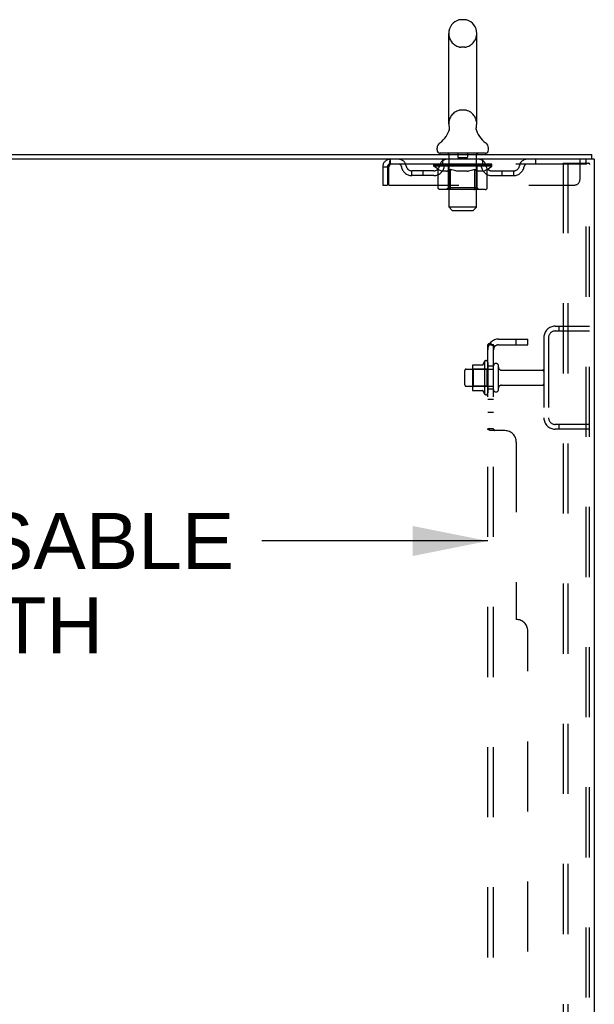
# Model space of a CAD drawing. Header units: inches. Extents: x 0 to 278, y 0 to 180.
# Tile 73 of 76: x 165 to 177, y 116 to 138. Entities that reach past the tile are written whole.
import ezdxf

# ---------------------------------------------------------------- set-up
doc = ezdxf.new("R2010")
doc.units = ezdxf.units.IN
doc.header["$LTSCALE"] = 15.310625
doc.header["$MEASUREMENT"] = 0
doc.linetypes.add('HIDDEN', pattern=[0.2, 0.1, -0.1])
doc.layers.get('0').update_dxf_attribs({"linetype": 'CONTINUOUS'})
for name, color, linetype in [('DEFAULT_2', 8, 'HIDDEN'), ('DIMENSIONS', 7, 'CONTINUOUS'), ('SUBPANEL', 7, 'CONTINUOUS')]:
    doc.layers.add(name, color=color, linetype=linetype)
doc.styles.get("Standard").update_dxf_attribs({"font": 'arial.ttf'})
doc.dimstyles.new('DIMSTYLE_1', dxfattribs={"dimtxt": 1.228125, "dimasz": 1.6375, "dimexe": 0.09, "dimexo": 0.07, "dimgap": 0.0375, "dimtad": 0, "dimtih": 1, "dimtoh": 1, "dimzin": 4, "dimdsep": 46, "dimtxsty": 'Standard', "dimblk": '_FILLED', "dimblk1": '_FILLED', "dimblk2": '_FILLED', "dimcen": 0.09, "dimadec": 3, "dimazin": 1, "dimtfac": 1, "dimtdec": 3, "dimtofl": 0, "dimtmove": 0, "dimatfit": 3, "dimldrblk": '_FILLED', "dimfxl": 0, "dimtolj": 1, "dimtzin": 4, "dimarcsym": 0})

# ---------------------------------------------------------------- blocks, each defined once
blk = doc.blocks.new('_FILLED')
at = {"color": 0, "linetype": 'ByBlock'}
blk.add_solid([(0, 0), (-1, 0.2), (-1, -0.2)], dxfattribs=at)
blk = doc.blocks.new('*D2')
at = {"layer": 'DIMENSIONS', "color": 2, "linetype": 'Continuous'}
for p, q in [((152.531, 126.383), (157.468, 126.383)), ((175.156, 126.383), (170.22, 126.383))]:
    blk.add_line(p, q, dxfattribs=at)
at = {"layer": 'DIMENSIONS', "color": 2, "linetype": 'Continuous', "xscale": 1.6375, "yscale": 1.6375, "zscale": 1.6375, "rotation": 180}
blk.add_blockref('_FILLED', (152.531, 126.383), dxfattribs=at)
at = {"layer": 'DIMENSIONS', "color": 2, "linetype": 'Continuous', "xscale": 1.6375, "yscale": 1.6375, "zscale": 1.6375}
blk.add_blockref('_FILLED', (175.156, 126.383), dxfattribs=at)
at = {"layer": 'DIMENSIONS', "color": 2, "linetype": 'Continuous', "insert": (163.844, 126.997), "char_height": 1.22812, "width": 11.52337, "attachment_point": 2, "line_spacing_factor": 0.9}
blk.add_mtext('22.63 USABLE\\PDEPTH', dxfattribs=at)

msp = doc.modelspace()

# ---------------------------------------------------------------- linework, layer by layer
at = {"color": 7, "linetype": 'Continuous'}
for p, q in [((174.654, 137.771), (174.567, 137.771)), ((174.304, 135.496), (174.304, 137.471)), ((174.916, 135.496), (174.916, 137.471)), ((174.311, 135.353), (174.309, 135.348)), ((174.905, 135.407), (174.906, 135.412)), ((174.905, 135.402), (174.905, 135.407)), ((174.905, 135.397), (174.905, 135.402)), ((174.905, 135.392), (174.905, 135.397)), ((174.905, 135.387), (174.905, 135.392)), ((174.905, 135.377), (174.905, 135.382)), ((174.906, 135.372), (174.905, 135.377)), ((174.906, 135.412), (174.907, 135.417)), ((174.907, 135.367), (174.906, 135.372)), ((174.907, 135.422), (174.908, 135.426)), ((174.908, 135.363), (174.907, 135.368)), ((174.909, 135.359), (174.908, 135.363)), ((174.048, 134.925), (174.048, 134.964)), ((175.173, 134.925), (175.173, 134.964)), ((174.11, 134.856), (174.11, 134.826)), ((175.11, 134.856), (174.11, 134.856)), ((175.11, 134.856), (175.11, 134.826)), ((177.429, 134.722), (177.395, 134.722)), ((177.433, 134.722), (177.433, 134.826))]:
    msp.add_line(p, q, dxfattribs=at)
at = {"color": 3, "linetype": 'Continuous'}
for p, q in [((153.732, 134.826), (177.433, 134.826)), ((177.395, 134.722), (153.732, 134.722)), ((177.485, 134.722), (177.429, 134.722)), ((177.485, 134.722), (177.485, 48.93))]:
    msp.add_line(p, q, dxfattribs=at)
at = {"color": 7, "linetype": 'Continuous'}
for points in [[(174.313, 135.426), (174.313, 135.422), (174.314, 135.417), (174.315, 135.412), (174.316, 135.407), (174.316, 135.402), (174.316, 135.397), (174.316, 135.392), (174.316, 135.387), (174.316, 135.382), (174.315, 135.378), (174.315, 135.373), (174.314, 135.368), (174.313, 135.363), (174.312, 135.358), (174.311, 135.353)], [(174.905, 135.382), (174.905, 135.387), (174.905, 135.392)], [(174.907, 135.417), (174.907, 135.422), (174.908, 135.426)]]:
    msp.add_lwpolyline(points, dxfattribs=at)
for centre, radius, start, end in [((174.61, 137.471), 0.306, 105.6303, 180), ((174.567, 137.627), 0.144, 90, 105.6303), ((174.654, 137.627), 0.144, 74.3697, 90), ((174.61, 137.471), 0.306, 0, 74.3697), ((173.813, 135.512), 0.523, 304.6624, 347.2389), ((174.61, 135.496), 0.306, 180, 193.2053), ((175.408, 135.512), 0.523, 192.7611, 235.3376), ((174.61, 135.496), 0.306, 346.7947, 360), ((174.192, 134.964), 0.144, 124.6624, 180), ((175.029, 134.964), 0.144, 360, 55.3376), ((174.117, 134.925), 0.069, 180, 265), ((175.104, 134.925), 0.069, 275, 360)]:
    msp.add_arc(centre, radius, start, end, dxfattribs=at)
at = {"layer": 'DEFAULT_2', "color": 8, "linetype": 'HIDDEN'}
for p, q in [((174.654, 137.171), (174.567, 137.171)), ((174.654, 135.796), (174.567, 135.796)), ((173.027, 134.722), (173.027, 134.618)), ((174.173, 134.618), (174.173, 134.722)), ((174.29, 134.856), (174.29, 134.826)), ((174.31, 133.675), (174.31, 134.826)), ((174.505, 134.846), (174.505, 134.766)), ((174.705, 134.756), (174.515, 134.756)), ((174.715, 134.846), (174.715, 134.766)), ((174.91, 133.675), (174.91, 134.826)), ((174.93, 134.856), (174.93, 134.826)), ((175.048, 134.618), (175.048, 134.722)), ((176.198, 134.722), (176.198, 134.618)), ((177.173, 134.284), (177.173, 134.722)), ((177.298, 134.722), (177.298, 134.618)), ((172.86, 134.555), (172.86, 134.159)), ((172.86, 134.555), (172.964, 134.555)), ((172.964, 134.555), (172.964, 134.159)), ((172.994, 134.159), (172.994, 134.555)), ((177.298, 134.618), (173.027, 134.618)), ((173.496, 134.367), (173.496, 134.471)), ((173.979, 134.471), (173.496, 134.471)), ((173.746, 134.367), (173.746, 134.471)), ((173.977, 134.571), (173.977, 134.611)), ((173.977, 134.611), (174.284, 134.611)), ((174.074, 134.503), (173.977, 134.571)), ((175.244, 134.571), (173.977, 134.571)), ((173.978, 134.611), (173.978, 134.615)), ((174.099, 134.614), (173.978, 134.615)), ((173.987, 134.611), (173.987, 134.618)), ((173.995, 134.608), (173.995, 134.611)), ((173.995, 134.608), (175.225, 134.608)), ((174.004, 134.608), (174.004, 134.611)), ((174.005, 134.608), (174.005, 134.611)), ((174.015, 134.611), (174.015, 134.618)), ((174.032, 134.608), (174.032, 134.611)), ((174.033, 134.608), (174.033, 134.611)), ((174.062, 134.611), (174.062, 134.618)), ((174.074, 134.096), (174.074, 134.503)), ((174.074, 134.503), (174.089, 134.493)), ((174.077, 134.608), (174.077, 134.611)), ((174.079, 134.608), (174.079, 134.611)), ((174.104, 134.484), (174.089, 134.493)), ((174.099, 134.611), (174.099, 134.614)), ((174.118, 134.476), (174.104, 134.484)), ((174.133, 134.47), (174.118, 134.476)), ((174.125, 134.611), (174.125, 134.618)), ((174.127, 134.608), (174.127, 134.611)), ((174.127, 134.608), (174.127, 134.611)), ((174.13, 134.608), (174.13, 134.611)), ((174.147, 134.464), (174.132, 134.47)), ((174.138, 134.608), (174.138, 134.611)), ((174.138, 134.608), (174.138, 134.611)), ((174.141, 134.608), (174.141, 134.611)), ((174.144, 134.608), (174.144, 134.612)), ((174.161, 134.459), (174.147, 134.464)), ((174.149, 134.608), (174.149, 134.611)), ((174.255, 134.459), (174.161, 134.459)), ((174.163, 134.608), (174.163, 134.611)), ((174.181, 134.608), (174.181, 134.611)), ((174.182, 134.608), (174.182, 134.613)), ((174.202, 134.608), (174.202, 134.611)), ((174.203, 134.611), (174.203, 134.618)), ((174.213, 134.608), (174.213, 134.611)), ((174.217, 134.608), (174.217, 134.611)), ((174.227, 134.608), (174.227, 134.611)), ((174.238, 134.608), (174.238, 134.615)), ((174.253, 134.608), (174.253, 134.611)), ((174.255, 134.459), (174.269, 134.464)), ((174.256, 134.608), (174.256, 134.611)), ((174.284, 134.47), (174.269, 134.464)), ((174.298, 134.476), (174.283, 134.47)), ((174.284, 134.608), (174.284, 134.611)), ((174.351, 134.611), (174.289, 134.611)), ((174.294, 134.611), (174.294, 134.618)), ((174.298, 134.099), (174.298, 134.568)), ((174.312, 134.484), (174.298, 134.476)), ((174.301, 134.608), (174.301, 134.611)), ((174.305, 134.608), (174.305, 134.611)), ((174.311, 134.608), (174.311, 134.616)), ((174.327, 134.493), (174.312, 134.484)), ((174.315, 134.608), (174.315, 134.611)), ((174.326, 134.608), (174.326, 134.611)), ((174.342, 134.503), (174.327, 134.493)), ((174.342, 134.096), (174.342, 134.503)), ((174.342, 134.503), (174.371, 134.493)), ((174.351, 134.608), (174.351, 134.611)), ((174.425, 134.611), (174.366, 134.611)), ((174.4, 134.484), (174.371, 134.493)), ((174.387, 134.608), (174.387, 134.611)), ((174.394, 134.611), (174.394, 134.618)), ((174.398, 134.608), (174.398, 134.611)), ((174.428, 134.476), (174.399, 134.484)), ((174.4, 134.608), (174.4, 134.617)), ((174.403, 134.608), (174.403, 134.611)), ((174.41, 134.608), (174.41, 134.611)), ((174.425, 134.608), (174.425, 134.611)), ((174.456, 134.47), (174.427, 134.477)), ((174.506, 134.611), (174.451, 134.611)), ((174.484, 134.464), (174.456, 134.47)), ((174.465, 134.608), (174.465, 134.611)), ((174.511, 134.459), (174.484, 134.464)), ((174.496, 134.611), (174.61, 134.618)), ((174.501, 134.611), (174.501, 134.618)), ((174.501, 134.611), (174.501, 134.618)), ((174.501, 134.618), (174.501, 134.618)), ((174.501, 134.608), (174.501, 134.611)), ((174.505, 134.608), (174.505, 134.611)), ((174.506, 134.608), (174.506, 134.611)), ((174.506, 134.608), (174.506, 134.611)), ((174.709, 134.459), (174.511, 134.459)), ((174.59, 134.611), (174.541, 134.611)), ((174.547, 134.608), (174.547, 134.611)), ((174.59, 134.608), (174.59, 134.611)), ((174.608, 134.611), (174.608, 134.611)), ((174.608, 134.608), (174.608, 134.611)), ((174.608, 134.608), (174.608, 134.611)), ((174.61, 134.611), (174.61, 134.618)), ((174.61, 134.618), (174.725, 134.611)), ((174.613, 134.608), (174.613, 134.611)), ((174.613, 134.608), (174.613, 134.611)), ((174.613, 134.611), (174.613, 134.611)), ((174.631, 134.608), (174.631, 134.611)), ((174.631, 134.611), (174.679, 134.611)), ((174.674, 134.608), (174.674, 134.611)), ((174.709, 134.459), (174.737, 134.464)), ((174.715, 134.608), (174.715, 134.611)), ((174.715, 134.608), (174.715, 134.611)), ((174.715, 134.611), (174.769, 134.611)), ((174.716, 134.608), (174.716, 134.611)), ((174.72, 134.611), (174.72, 134.618)), ((174.72, 134.611), (174.72, 134.618)), ((174.72, 134.618), (174.72, 134.618)), ((174.72, 134.608), (174.72, 134.611)), ((174.765, 134.47), (174.737, 134.464)), ((174.756, 134.608), (174.756, 134.611)), ((174.792, 134.476), (174.764, 134.47)), ((174.82, 134.484), (174.792, 134.476)), ((174.795, 134.608), (174.795, 134.611)), ((174.796, 134.611), (174.855, 134.611)), ((174.811, 134.608), (174.811, 134.611)), ((174.818, 134.608), (174.818, 134.611)), ((174.848, 134.492), (174.82, 134.484)), ((174.821, 134.608), (174.821, 134.617)), ((174.823, 134.608), (174.823, 134.611)), ((174.827, 134.611), (174.827, 134.618)), ((174.834, 134.608), (174.834, 134.611)), ((174.877, 134.502), (174.848, 134.492)), ((174.87, 134.608), (174.87, 134.611)), ((174.87, 134.611), (174.932, 134.611)), ((174.877, 134.096), (174.877, 134.502)), ((174.877, 134.502), (174.891, 134.492)), ((174.905, 134.484), (174.891, 134.492)), ((174.895, 134.608), (174.895, 134.611)), ((174.905, 134.608), (174.905, 134.611)), ((174.919, 134.476), (174.905, 134.484)), ((174.91, 134.608), (174.91, 134.616)), ((174.916, 134.608), (174.916, 134.611)), ((174.932, 134.47), (174.918, 134.476)), ((174.92, 134.608), (174.92, 134.611)), ((174.923, 134.099), (174.923, 134.568)), ((174.927, 134.611), (174.927, 134.618)), ((174.946, 134.464), (174.932, 134.47)), ((174.937, 134.608), (174.937, 134.611)), ((174.937, 134.611), (175.139, 134.611)), ((174.959, 134.459), (174.945, 134.464)), ((175.063, 134.459), (174.959, 134.459)), ((174.965, 134.608), (174.965, 134.611)), ((174.968, 134.608), (174.968, 134.611)), ((174.983, 134.608), (174.983, 134.615)), ((174.994, 134.608), (174.994, 134.611)), ((175.004, 134.608), (175.004, 134.611)), ((175.008, 134.608), (175.008, 134.611)), ((175.018, 134.611), (175.018, 134.618)), ((175.019, 134.608), (175.019, 134.611)), ((175.039, 134.608), (175.039, 134.613)), ((175.04, 134.608), (175.04, 134.611)), ((175.058, 134.608), (175.058, 134.611)), ((175.063, 134.459), (175.076, 134.464)), ((175.072, 134.608), (175.072, 134.611)), ((175.076, 134.608), (175.076, 134.612)), ((175.09, 134.47), (175.076, 134.464)), ((175.08, 134.608), (175.08, 134.611)), ((175.083, 134.608), (175.083, 134.611)), ((175.083, 134.608), (175.083, 134.611)), ((175.09, 134.608), (175.09, 134.611)), ((175.103, 134.476), (175.09, 134.47)), ((175.093, 134.608), (175.093, 134.611)), ((175.094, 134.608), (175.094, 134.611)), ((175.096, 134.611), (175.096, 134.618)), ((175.117, 134.484), (175.103, 134.476)), ((175.131, 134.492), (175.117, 134.484)), ((175.144, 134.501), (175.13, 134.492)), ((175.142, 134.608), (175.142, 134.611)), ((175.144, 134.608), (175.144, 134.611)), ((175.144, 134.501), (175.244, 134.571)), ((175.144, 134.096), (175.144, 134.501)), ((175.159, 134.611), (175.159, 134.618)), ((175.187, 134.608), (175.187, 134.611)), ((175.189, 134.608), (175.189, 134.611)), ((175.206, 134.611), (175.206, 134.618)), ((175.216, 134.608), (175.216, 134.611)), ((175.217, 134.608), (175.217, 134.611)), ((175.225, 134.608), (175.225, 134.611)), ((175.234, 134.611), (175.234, 134.618)), ((175.242, 134.471), (175.725, 134.471)), ((175.244, 134.571), (175.244, 134.618)), ((175.475, 134.367), (175.475, 134.471)), ((175.725, 134.367), (175.725, 134.471)), ((176.806, 134.638), (176.806, 49.013)), ((176.806, 134.638), (177.287, 134.638)), ((176.91, 134.638), (176.91, 49.013)), ((177.287, 134.638), (177.36, 134.638)), ((177.308, 49.043), (177.308, 134.608)), ((177.381, 49.043), (177.381, 134.608)), ((173.979, 134.367), (173.496, 134.367)), ((175.242, 134.367), (175.725, 134.367)), ((172.86, 134.159), (172.964, 134.159)), ((172.994, 134.159), (177.048, 134.159)), ((175.102, 134.059), (174.117, 134.059)), ((174.298, 134.099), (174.258, 134.059)), ((174.923, 134.099), (174.298, 134.099)), ((174.855, 134.059), (174.858, 134.06)), ((174.863, 134.062), (174.866, 134.064)), ((174.866, 134.064), (174.868, 134.066)), ((174.923, 134.099), (174.963, 134.059)), ((174.379, 133.606), (174.31, 133.675)), ((174.91, 133.675), (174.31, 133.675)), ((174.379, 133.606), (174.841, 133.606)), ((174.841, 133.606), (174.91, 133.675)), ((176.628, 131.076), (177.381, 131.076)), ((176.709, 131.076), (176.709, 130.972)), ((176.381, 130.829), (176.381, 129.072)), ((176.485, 130.829), (176.485, 129.072)), ((176.628, 130.972), (177.381, 130.972)), ((174.686, 130.138), (175.281, 130.138)), ((174.82, 130.206), (174.82, 129.695)), ((174.84, 130.134), (174.82, 130.154)), ((174.831, 130.228), (175.059, 130.228)), ((174.84, 130.134), (174.84, 129.767)), ((175.136, 130.134), (174.84, 130.134)), ((175.086, 130.307), (175.086, 129.595)), ((175.136, 130.134), (175.156, 130.154)), ((175.136, 130.134), (175.136, 129.767)), ((175.156, 130.285), (175.156, 129.617)), ((175.281, 129.693), (175.281, 130.208)), ((175.391, 129.693), (175.391, 130.208)), ((174.656, 129.793), (174.656, 130.108)), ((175.454, 130.116), (176.351, 130.116)), ((174.686, 129.763), (175.281, 129.763)), ((174.84, 129.767), (174.82, 129.747)), ((175.136, 129.767), (174.84, 129.767)), ((175.136, 129.767), (175.156, 129.747)), ((175.454, 129.786), (176.351, 129.786)), ((174.831, 129.673), (175.059, 129.673)), ((177.381, 128.93), (176.628, 128.93)), ((176.709, 128.93), (176.709, 128.826)), ((177.381, 128.826), (176.628, 128.826))]:
    msp.add_line(p, q, dxfattribs=at)
for points in [[(173.027, 134.722), (173.025, 134.721), (173.023, 134.718), (173.02, 134.712), (173.018, 134.705), (173.016, 134.696), (173.013, 134.685), (173.011, 134.673), (173.009, 134.659), (173.006, 134.644), (173.004, 134.627), (173.002, 134.61), (172.999, 134.592), (172.997, 134.573), (172.994, 134.555)], [(173.027, 134.618), (173.025, 134.617), (173.023, 134.616), (173.02, 134.614), (173.018, 134.611), (173.016, 134.608), (173.013, 134.604), (173.011, 134.599), (173.009, 134.594), (173.006, 134.588), (173.004, 134.582), (173.002, 134.576), (172.999, 134.569), (172.997, 134.562), (172.994, 134.555)], [(177.297, 134.634), (177.292, 134.637), (177.287, 134.638)], [(177.297, 134.634), (177.302, 134.629), (177.305, 134.623), (177.307, 134.616), (177.308, 134.608)], [(177.371, 134.634), (177.366, 134.637), (177.36, 134.638)], [(177.371, 134.634), (177.375, 134.629), (177.379, 134.623), (177.381, 134.616), (177.381, 134.608)], [(174.117, 134.059), (174.112, 134.06), (174.107, 134.06), (174.102, 134.062), (174.097, 134.064), (174.092, 134.066), (174.088, 134.069), (174.084, 134.073), (174.081, 134.077), (174.078, 134.081), (174.076, 134.086), (174.074, 134.091), (174.074, 134.096)], [(174.363, 134.059), (174.36, 134.06), (174.358, 134.06), (174.355, 134.062), (174.353, 134.064), (174.351, 134.066), (174.349, 134.069), (174.347, 134.073), (174.345, 134.077), (174.344, 134.081), (174.343, 134.086), (174.342, 134.091), (174.342, 134.096)], [(174.858, 134.06), (174.861, 134.06), (174.863, 134.062)], [(174.868, 134.066), (174.87, 134.069), (174.872, 134.073), (174.874, 134.077), (174.875, 134.081)], [(174.87, 134.069), (174.872, 134.073), (174.874, 134.077)], [(174.875, 134.081), (174.876, 134.086), (174.877, 134.091), (174.877, 134.096)], [(174.876, 134.086), (174.877, 134.091), (174.877, 134.096)], [(175.102, 134.059), (175.107, 134.06), (175.112, 134.06), (175.117, 134.062), (175.122, 134.064), (175.126, 134.066), (175.131, 134.069), (175.135, 134.073), (175.138, 134.077), (175.141, 134.081), (175.143, 134.086), (175.144, 134.091), (175.144, 134.096)]]:
    msp.add_lwpolyline(points, dxfattribs=at)
for centre, radius, start, end in [((174.61, 137.471), 0.306, 180, 254.3697), ((174.61, 137.471), 0.306, 285.6303, 360), ((174.567, 137.315), 0.144, 254.3697, 270), ((174.654, 137.315), 0.144, 270, 285.6303), ((174.61, 135.496), 0.306, 105.6303, 180), ((174.567, 135.652), 0.144, 90, 105.6303), ((174.654, 135.652), 0.144, 74.3697, 90), ((174.61, 135.496), 0.306, 0, 74.3697), ((173.027, 134.555), 0.167, 90, 180), ((173.207, 134.555), 0.167, 8.0716, 90), ((174.268, 134.555), 0.167, 90, 171.9284), ((174.117, 134.925), 0.069, 265, 270), ((174.28, 134.826), 0.03, 0, 90), ((174.495, 134.846), 0.01, 0, 90), ((174.515, 134.766), 0.01, 180, 270), ((174.705, 134.766), 0.01, 270, 360), ((174.725, 134.846), 0.01, 90, 180), ((174.94, 134.826), 0.03, 90, 180), ((174.953, 134.555), 0.167, 8.0716, 90), ((175.104, 134.925), 0.069, 270, 275), ((176.014, 134.555), 0.167, 90, 171.9284), ((173.027, 134.555), 0.063, 90, 180), ((173.207, 134.555), 0.0625, 7.9863, 90), ((173.496, 134.596), 0.229, 187.9863, 270), ((173.496, 134.596), 0.125, 188.0716, 270), ((173.979, 134.596), 0.125, 270, 351.9284), ((173.979, 134.596), 0.229, 270, 352.0137), ((174.268, 134.555), 0.0625, 90, 172.0137), ((174.258, 134.568), 0.0398, 0, 90), ((174.963, 134.568), 0.0398, 90, 180), ((174.953, 134.555), 0.0625, 7.9863, 90), ((175.242, 134.596), 0.229, 187.9863, 270), ((175.242, 134.596), 0.125, 188.0716, 270), ((175.725, 134.596), 0.125, 270, 351.9284), ((175.725, 134.596), 0.229, 270, 352.0137), ((176.014, 134.555), 0.0625, 90, 172.0137), ((177.048, 134.284), 0.125, 270, 360), ((176.628, 130.829), 0.246, 90, 180), ((176.628, 130.829), 0.142, 90, 180), ((174.686, 130.108), 0.03, 90, 180), ((174.962, 130.206), 0.141, 174.7919, 180), ((174.831, 130.218), 0.01, 90, 174.8062), ((175.04, 130.238), 0.01, 270, 336.0321), ((175.687, 129.951), 0.698, 149.3369, 156.0321), ((175.118, 130.285), 0.0384, 0, 145.5503), ((175.336, 130.208), 0.055, 360, 180), ((175.454, 130.178), 0.0625, 180, 270), ((176.351, 130.086), 0.03, 360, 90), ((174.686, 129.793), 0.03, 180, 270), ((175.454, 129.723), 0.0625, 90, 180), ((176.351, 129.816), 0.03, 270, 0), ((174.962, 129.695), 0.141, 180, 185.2081), ((174.831, 129.683), 0.01, 185.1938, 270), ((175.04, 129.663), 0.01, 23.9679, 90), ((175.687, 129.951), 0.698, 203.9679, 210.6631), ((175.118, 129.617), 0.0384, 214.4497, 360), ((175.336, 129.693), 0.055, 180, 0), ((176.628, 129.072), 0.246, 180, 270), ((176.628, 129.072), 0.142, 180, 270)]:
    msp.add_arc(centre, radius, start, end, dxfattribs=at)
for centre, major_axis, ratio, start_param, end_param in [((174.61, 134.618), (0.633, 0.007), 0.05963, 9.249616, 9.431313), ((174.61, 134.618), (0.633, 0), 0.060556, -3.083241, -2.96706), ((174.61, 134.618), (0.633, 0.013), 0.05688, 2.791345, 2.965878), ((174.002, 134.606), (0.198, -0.002), 0.05963, 0.605815, 1.645666), ((173.933, 134.606), (0.198, 0.002), 0.05963, 0.25549, 1.295341), ((174.61, 134.618), (0.633, -0.007), 0.05963, -2.96643, -2.791898), ((173.933, 134.599), (0.198, 0.004), 0.05688, 1.20151, 1.294789), ((174.002, 134.599), (0.198, 0), 0.060556, 1.551758, 1.645036), ((174.003, 134.601), (0.164, 0.002), 0.05963, 1.065228, 1.614276), ((173.957, 134.599), (0.198, 0.002), 0.05963, 1.170259, 1.376596), ((173.983, 134.601), (0.164, 0.003), 0.05688, 0.890143, 1.43919), ((174.041, 134.601), (0.164, 0), 0.060556, 1.240391, 1.789438), ((174.61, 134.618), (0.633, 0.019), 0.052395, 2.616403, 2.790936), ((174.064, 134.606), (0.198, -0.004), 0.05688, 0.7809, 1.820751), ((173.929, 134.606), (0.198, 0.004), 0.05688, 0.080405, 1.120256), ((174.61, 134.618), (0.633, -0.013), 0.05688, -2.791345, -2.616812), ((173.929, 134.599), (0.198, 0.006), 0.052395, 1.026568, 1.119847), ((174.064, 134.599), (0.198, -0.002), 0.05963, 1.72692, 1.820198), ((173.982, 134.601), (0.164, 0.005), 0.052395, 0.715201, 1.264248), ((174.096, 134.601), (0.164, -0.002), 0.05963, 1.415553, 1.9646), ((174.61, 134.618), (0.633, 0.025), 0.046319, 2.441654, 2.616187), ((174.143, 134.606), (0.198, -0.006), 0.052395, 0.955842, 1.995693), ((173.946, 134.606), (0.198, 0.006), 0.052395, -0.094537, 0.945314), ((174.61, 134.618), (0.633, -0.019), 0.052395, -2.616403, -2.44187), ((173.946, 134.599), (0.198, 0.008), 0.046319, 0.851819, 0.945098), ((174.143, 134.599), (0.198, -0.004), 0.05688, 1.902006, 1.995284), ((174.001, 134.601), (0.164, 0.006), 0.046319, 0.540452, 1.089499), ((174.168, 134.601), (0.164, -0.003), 0.05688, 1.590638, 2.139686), ((173.957, 134.606), (0.198, 0), 0.060556, 0.430652, 0.777569), ((174.61, 134.618), (0.633, 0.029), 0.038841, 2.267123, 2.441656), ((174.237, 134.606), (0.198, -0.008), 0.046319, 1.130591, 2.170442), ((174.61, 134.618), (0.633, -0.025), 0.046319, -2.441654, -2.267121), ((173.983, 134.606), (0.198, 0.008), 0.046319, -0.269286, 0.770565), ((173.983, 134.599), (0.198, 0.009), 0.038841, 0.677289, 0.770567), ((174.237, 134.599), (0.198, -0.006), 0.052395, 2.076947, 2.170226), ((174.038, 134.601), (0.164, 0.008), 0.038841, 0.365921, 0.914969), ((174.252, 134.601), (0.164, -0.005), 0.052395, 1.76558, 2.314627), ((174.61, 134.618), (0.633, 0.033), 0.030195, 2.09281, 2.267343), ((174.342, 134.606), (0.198, -0.009), 0.038841, 1.305122, 2.344973), ((174.61, 134.618), (0.633, -0.029), 0.038841, -2.267123, -2.092591), ((174.04, 134.606), (0.198, 0.009), 0.038841, -0.443817, 0.596034), ((174.04, 134.599), (0.198, 0.01), 0.030195, 0.502975, 0.596254), ((174.342, 134.599), (0.198, -0.008), 0.046319, 2.251696, 2.344975), ((174.092, 134.601), (0.164, 0.009), 0.030195, 0.191608, 0.740655), ((174.348, 134.601), (0.164, -0.006), 0.046319, 1.940329, 2.489376), ((174.113, 134.606), (0.198, 0.01), 0.030195, -0.61813, 0.421721), ((174.61, 134.618), (0.633, 0.036), 0.020645, 1.918687, 2.09322), ((174.455, 134.606), (0.198, -0.01), 0.030195, 1.479435, 2.519286), ((174.61, 134.618), (0.633, -0.033), 0.030195, -2.09281, -1.918277), ((174.113, 134.599), (0.198, 0.011), 0.020645, 0.328852, 0.422131), ((174.455, 134.599), (0.198, -0.009), 0.038841, 2.426227, 2.519505), ((174.162, 134.601), (0.164, 0.009), 0.020645, 0.017485, 0.566532), ((174.451, 134.601), (0.164, -0.008), 0.038841, 2.11486, 2.663907), ((174.202, 134.606), (0.198, 0.011), 0.020645, -0.792253, 0.247598), ((174.61, 134.618), (0.633, 0.038), 0.010478, 1.744704, 1.919237), ((174.572, 134.606), (0.198, -0.011), 0.020645, 1.653558, 2.693409), ((174.61, 134.618), (0.633, -0.036), 0.020645, -1.918687, -1.744154), ((174.202, 134.599), (0.198, 0.012), 0.010478, 0.154869, 0.248148), ((174.572, 134.599), (0.198, -0.01), 0.030195, 2.60054, 2.693819), ((174.246, 134.601), (0.164, 0.01), 0.010478, 6.126688, 6.675735), ((174.559, 134.601), (0.164, -0.009), 0.030195, 2.289173, 2.83822), ((174.303, 134.606), (0.198, 0.012), 0.010478, -0.966236, -0.000846), ((174.691, 134.606), (0.198, -0.012), 0.010478, 1.827541, 2.867392), ((174.61, 134.618), (0.633, -0.038), 0.010478, -1.744704, -1.570171), ((174.691, 134.599), (0.198, -0.011), 0.020645, 2.774664, 2.867942), ((174.669, 134.601), (0.164, -0.009), 0.020645, 2.463296, 3.012344), ((174.53, 134.606), (0.198, 0.012), 0.010478, 0.274201, 1.314052), ((174.444, 134.601), (0.164, 0.01), 0.010478, -0.000483, 0.504314), ((174.413, 134.599), (0.198, 0.012), 0.010478, 0.099668, 0.192946), ((174.61, 134.618), (0.633, 0.038), 0.010478, -1.571421, -1.396888), ((174.808, 134.599), (0.198, -0.012), 0.010478, 2.948646, 3.041925), ((174.777, 134.601), (0.164, -0.01), 0.010478, 2.637279, 3.142076), ((174.649, 134.606), (0.198, 0.011), 0.020645, 0.448184, 1.488034), ((174.552, 134.601), (0.164, 0.009), 0.020645, 0.129249, 0.678296), ((174.53, 134.599), (0.198, 0.011), 0.020645, 0.273651, 0.366929), ((174.61, 134.618), (0.633, 0.036), 0.020645, -1.397439, -1.222906), ((174.918, 134.606), (0.198, -0.012), 0.010478, -3.140747, -2.175357), ((174.61, 134.618), (0.633, -0.038), 0.010478, 1.222355, 1.396888), ((174.766, 134.606), (0.198, 0.01), 0.030195, 0.622307, 1.662158), ((174.662, 134.601), (0.164, 0.009), 0.030195, 0.303372, 0.852419), ((174.975, 134.601), (0.164, -0.01), 0.010478, 2.749043, 3.29809), ((175.019, 134.606), (0.198, -0.011), 0.020645, 2.893995, 3.933846), ((174.649, 134.599), (0.198, 0.01), 0.030195, 0.447774, 0.541052), ((175.019, 134.599), (0.198, -0.012), 0.010478, 2.893445, 2.986723), ((174.61, 134.618), (0.633, 0.033), 0.030195, -1.223315, -1.048783), ((174.61, 134.618), (0.633, -0.036), 0.020645, 1.048373, 1.222906), ((174.879, 134.606), (0.198, 0.009), 0.038841, 0.79662, 1.836471), ((174.77, 134.601), (0.164, 0.008), 0.038841, 0.477686, 1.026733), ((175.059, 134.601), (0.164, -0.009), 0.020645, 2.57506, 3.124108), ((175.108, 134.606), (0.198, -0.01), 0.030195, 2.719872, 3.759723), ((174.984, 134.606), (0.198, 0.008), 0.046319, 0.971151, 2.011002), ((174.766, 134.599), (0.198, 0.009), 0.038841, 0.622087, 0.715366), ((175.108, 134.599), (0.198, -0.011), 0.020645, 2.719462, 2.812741), ((174.61, 134.618), (0.633, 0.029), 0.038841, -1.049002, -0.874469), ((174.61, 134.618), (0.633, -0.033), 0.030195, 0.87425, 1.048783), ((174.873, 134.601), (0.164, 0.006), 0.046319, 0.652216, 1.201263), ((175.077, 134.606), (0.198, 0.006), 0.052395, 1.1459, 2.185751), ((175.129, 134.601), (0.164, -0.009), 0.030195, 2.400937, 2.949985), ((175.181, 134.606), (0.198, -0.009), 0.038841, 2.545558, 3.585409), ((174.969, 134.601), (0.164, 0.005), 0.052395, 0.826965, 1.376012), ((174.879, 134.599), (0.198, 0.008), 0.046319, 0.796618, 0.889896), ((175.181, 134.599), (0.198, -0.01), 0.030195, 2.545339, 2.638617), ((175.157, 134.606), (0.198, 0.004), 0.05688, 1.320842, 2.360692), ((174.61, 134.618), (0.633, 0.025), 0.046319, -0.874471, -0.699939), ((174.61, 134.618), (0.633, -0.029), 0.038841, 0.699936, 0.874469), ((175.237, 134.606), (0.198, -0.008), 0.046319, 2.371028, 3.410879), ((175.183, 134.601), (0.164, -0.008), 0.038841, 2.226624, 2.775671), ((175.219, 134.606), (0.198, 0.002), 0.05963, 1.495927, 2.535778), ((175.053, 134.601), (0.164, 0.003), 0.05688, 1.001907, 1.550954), ((175.275, 134.606), (0.198, -0.006), 0.052395, 2.196279, 3.23613), ((175.22, 134.601), (0.164, -0.006), 0.046319, 2.052093, 2.601141), ((174.984, 134.599), (0.198, 0.006), 0.052395, 0.971367, 1.064645), ((175.237, 134.599), (0.198, -0.009), 0.038841, 2.371026, 2.464304), ((175.264, 134.606), (0.198, 0), 0.060556, 1.671089, 2.71094), ((175.292, 134.606), (0.198, -0.004), 0.05688, 2.021337, 3.061188), ((174.61, 134.618), (0.633, 0.019), 0.052395, -0.699723, -0.52519), ((174.61, 134.618), (0.633, -0.025), 0.046319, 0.525406, 0.699939), ((175.288, 134.606), (0.198, -0.002), 0.05963, 1.846251, 2.886102), ((175.124, 134.601), (0.164, 0.002), 0.05963, 1.176993, 1.72604), ((175.239, 134.601), (0.164, -0.005), 0.052395, 1.877344, 2.426392), ((175.18, 134.601), (0.164, 0), 0.060556, 1.352155, 1.901202), ((175.238, 134.601), (0.164, -0.003), 0.05688, 1.702402, 2.25145), ((175.218, 134.601), (0.164, -0.002), 0.05963, 1.527317, 2.076364), ((175.077, 134.599), (0.198, 0.004), 0.05688, 1.146309, 1.239587), ((175.275, 134.599), (0.198, -0.008), 0.046319, 2.196495, 2.289773), ((174.61, 134.618), (0.633, 0.013), 0.05688, -0.524781, -0.350248), ((174.61, 134.618), (0.633, -0.019), 0.052395, 0.350657, 0.52519), ((175.157, 134.599), (0.198, 0.002), 0.05963, 1.321394, 1.414673), ((175.292, 134.599), (0.198, -0.006), 0.052395, 2.021746, 2.115024), ((174.61, 134.618), (0.633, 0.007), 0.05963, -0.349695, -0.175162), ((174.61, 134.618), (0.633, -0.013), 0.05688, 0.175715, 0.350248), ((175.219, 134.599), (0.198, 0), 0.060556, 1.496556, 1.589835), ((175.288, 134.599), (0.198, -0.004), 0.05688, 1.846804, 1.940083), ((175.264, 134.599), (0.198, -0.002), 0.05963, 1.671719, 1.764997), ((174.61, 134.618), (0.633, 0), 0.060556, -0.174533, 0), ((174.61, 134.618), (0.633, -0.007), 0.05963, 0.000629, 0.175162)]:
    msp.add_ellipse(centre, major_axis=major_axis, ratio=ratio, start_param=start_param, end_param=end_param, dxfattribs=at)
at = {"layer": 'SUBPANEL', "color": 8, "linetype": 'HIDDEN'}
for p, q in [((175.393, 130.794), (176.031, 130.794)), ((175.781, 130.669), (175.781, 130.794)), ((176.031, 130.669), (176.031, 130.794)), ((175.156, 52.982), (175.156, 130.669)), ((175.281, 130.669), (175.156, 130.669)), ((175.21, 130.708), (175.307, 130.629)), ((175.281, 52.982), (175.281, 130.669)), ((175.393, 130.669), (176.031, 130.669)), ((175.281, 130.201), (175.156, 130.201)), ((175.281, 129.701), (175.156, 129.701)), ((175.281, 129.473), (175.156, 129.473)), ((175.281, 129.192), (175.156, 129.192)), ((175.281, 128.83), (175.156, 128.83)), ((175.179, 128.81), (175.176, 128.812)), ((175.183, 128.808), (175.179, 128.81)), ((175.208, 128.796), (175.205, 128.798)), ((175.531, 128.794), (175.21, 128.794)), ((175.781, 128.544), (175.781, 124.669)), ((176.031, 59.232), (176.031, 124.419))]:
    msp.add_line(p, q, dxfattribs=at)
for points in [[(175.187, 130.693), (175.179, 130.69), (175.176, 130.688), (175.172, 130.687), (175.169, 130.685), (175.166, 130.683), (175.163, 130.681), (175.161, 130.679), (175.159, 130.677), (175.158, 130.675), (175.157, 130.673), (175.157, 130.671), (175.156, 130.669)], [(175.21, 130.708), (175.208, 130.706), (175.205, 130.703), (175.202, 130.701), (175.199, 130.699), (175.195, 130.697), (175.191, 130.695), (175.187, 130.693)], [(175.225, 130.669), (175.224, 130.669), (175.224, 130.669), (175.223, 130.67), (175.223, 130.67), (175.222, 130.67), (175.222, 130.67), (175.222, 130.67), (175.222, 130.67)], [(175.222, 130.67), (175.222, 130.67), (175.222, 130.67), (175.222, 130.67), (175.222, 130.67), (175.223, 130.669), (175.223, 130.669), (175.224, 130.669), (175.225, 130.669), (175.225, 130.669), (175.226, 130.669), (175.227, 130.669), (175.227, 130.669), (175.228, 130.669), (175.229, 130.668), (175.23, 130.668), (175.231, 130.668), (175.231, 130.668), (175.232, 130.668), (175.233, 130.668), (175.234, 130.667), (175.234, 130.667), (175.235, 130.667), (175.236, 130.667), (175.237, 130.667), (175.238, 130.666), (175.239, 130.666), (175.239, 130.666), (175.24, 130.666), (175.241, 130.665), (175.242, 130.665), (175.243, 130.665), (175.244, 130.665), (175.245, 130.664), (175.245, 130.664), (175.246, 130.664), (175.247, 130.664), (175.248, 130.663), (175.249, 130.663), (175.25, 130.663), (175.251, 130.662), (175.252, 130.662), (175.253, 130.662), (175.254, 130.661), (175.255, 130.661), (175.256, 130.661), (175.257, 130.66), (175.258, 130.66), (175.259, 130.659), (175.26, 130.659), (175.261, 130.659), (175.262, 130.658), (175.263, 130.658), (175.264, 130.657), (175.265, 130.657), (175.266, 130.657), (175.267, 130.656), (175.268, 130.656), (175.269, 130.655), (175.27, 130.655), (175.271, 130.654), (175.272, 130.654), (175.272, 130.654), (175.273, 130.653), (175.274, 130.653), (175.275, 130.652), (175.276, 130.652), (175.277, 130.652), (175.277, 130.651), (175.278, 130.651), (175.279, 130.65), (175.28, 130.65), (175.28, 130.649), (175.281, 130.649), (175.282, 130.649), (175.282, 130.648), (175.283, 130.648), (175.284, 130.648), (175.284, 130.647), (175.285, 130.647), (175.285, 130.647), (175.285, 130.647), (175.285, 130.647)], [(175.296, 130.646), (175.294, 130.648), (175.292, 130.651), (175.289, 130.653), (175.287, 130.656), (175.286, 130.658), (175.284, 130.661), (175.283, 130.663), (175.282, 130.666), (175.282, 130.668), (175.281, 130.669)], [(175.285, 130.647), (175.285, 130.646), (175.285, 130.646), (175.285, 130.647), (175.285, 130.647), (175.285, 130.647), (175.284, 130.647), (175.284, 130.648), (175.284, 130.648), (175.283, 130.648), (175.283, 130.649), (175.282, 130.649), (175.282, 130.649)], [(175.307, 130.629), (175.307, 130.629), (175.308, 130.63), (175.307, 130.631), (175.307, 130.632), (175.306, 130.633), (175.306, 130.635), (175.304, 130.636), (175.303, 130.638), (175.301, 130.64), (175.3, 130.642), (175.296, 130.646)], [(175.176, 128.812), (175.172, 128.813), (175.169, 128.815), (175.166, 128.817), (175.163, 128.819), (175.161, 128.821), (175.159, 128.823), (175.158, 128.825), (175.157, 128.827), (175.157, 128.828), (175.156, 128.83)], [(175.166, 128.817), (175.163, 128.819), (175.161, 128.821), (175.159, 128.823), (175.158, 128.825), (175.157, 128.827), (175.157, 128.828), (175.156, 128.83)], [(175.21, 128.794), (175.208, 128.796), (175.205, 128.798), (175.202, 128.8), (175.199, 128.801), (175.195, 128.803), (175.191, 128.805), (175.183, 128.808)], [(175.292, 128.817), (175.289, 128.819), (175.287, 128.82), (175.286, 128.822), (175.284, 128.823), (175.283, 128.825), (175.282, 128.827), (175.282, 128.828), (175.281, 128.83)], [(175.287, 128.82), (175.286, 128.822), (175.284, 128.823), (175.283, 128.825), (175.282, 128.827), (175.282, 128.828), (175.281, 128.83)], [(175.304, 128.807), (175.303, 128.809), (175.301, 128.81), (175.3, 128.811), (175.298, 128.813), (175.296, 128.814), (175.292, 128.817)], [(175.307, 128.794), (175.307, 128.796), (175.308, 128.798), (175.307, 128.8), (175.307, 128.802), (175.306, 128.804), (175.306, 128.805), (175.304, 128.807), (175.303, 128.809), (175.301, 128.81), (175.3, 128.811)], [(175.307, 128.794), (175.307, 128.796), (175.308, 128.798), (175.307, 128.8), (175.307, 128.802), (175.306, 128.804)]]:
    msp.add_lwpolyline(points, dxfattribs=at)
for centre, radius, start, end in [((175.393, 130.557), 0.237, 90, 180), ((175.393, 130.557), 0.112, 90, 180), ((175.531, 128.544), 0.25, 0, 90), ((175.781, 124.419), 0.25, 0, 90)]:
    msp.add_arc(centre, radius, start, end, dxfattribs=at)

# ---------------------------------------------------------------- dimensions: what is measured, and where the dimension line sits
at = {"layer": 'DIMENSIONS', "color": 2, "linetype": 'Continuous'}
dim = msp.add_linear_dim(base=(175.156464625, 126.382924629), p1=(152.531464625, 51.679732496), p2=(175.156464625, 54.856982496), text='<> USABLE\\PDEPTH', dimstyle='DIMSTYLE_1', dxfattribs=at)
dim.commit()
dim.dimension.update_dxf_attribs({"geometry": '*D2', "text_midpoint": (163.843964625, 125.461830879), "dimtype": 160})

doc.saveas('drawing.dxf')
